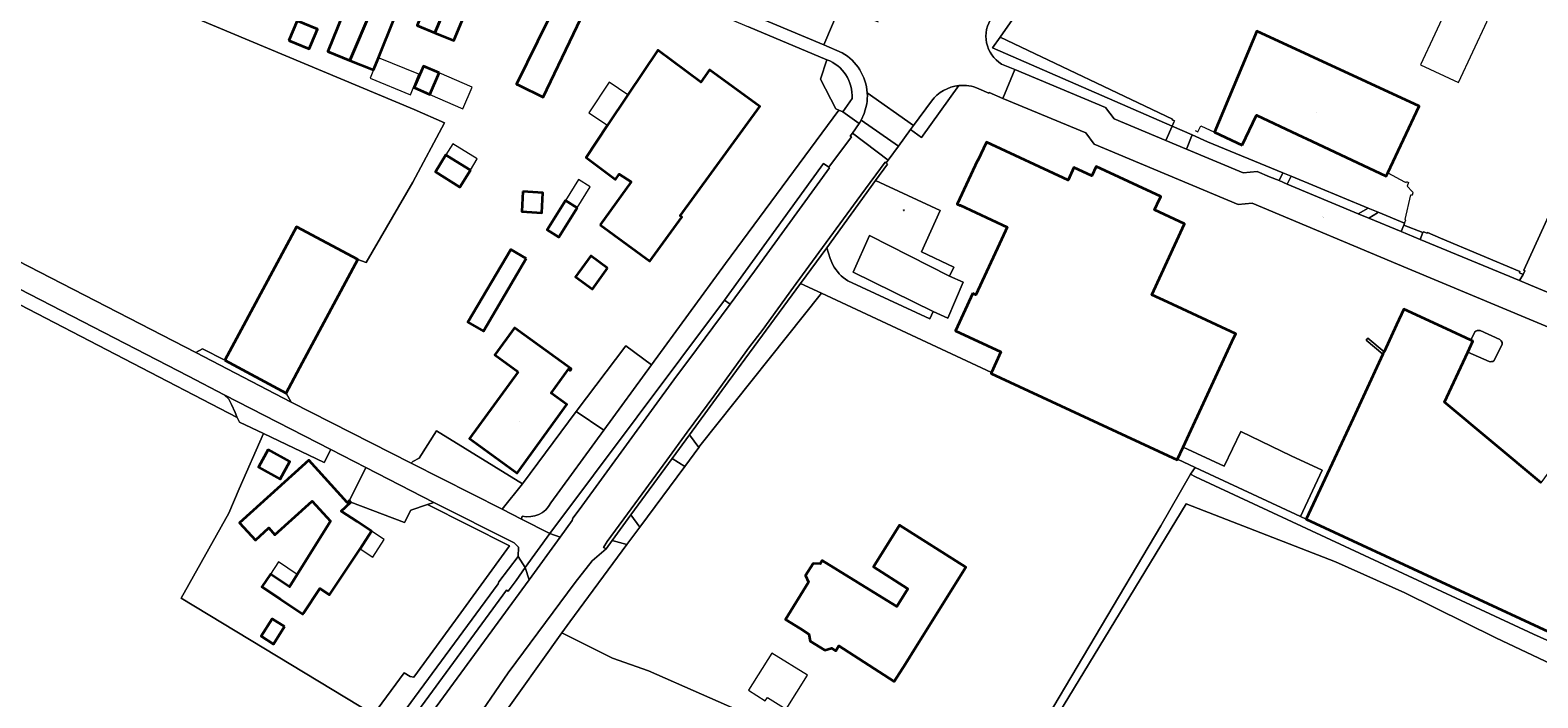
# Model space of a CAD drawing. Header units: metres. Extents: x 200176 to 205485, y 394066 to 399855.
# Tile 112 of 230: x 203769 to 203987, y 396414 to 396511. Entities that reach past the tile are written whole.
import ezdxf
from ezdxf.enums import TextEntityAlignment as Align

# ---------------------------------------------------------------- set-up
doc = ezdxf.new("R2010")
doc.units = ezdxf.units.M
doc.layers.get('0').update_dxf_attribs({"lineweight": 25})
for name, color, linetype, lineweight in [('B-WE-GR-BEPLANTING_CULTUUR_BOSPLANTSOEN-GV', 90, 'Continuous', 18), ('B-WE-GR-BEPLANTING_CULTUUR_HEESTERS-GV', 90, 'Continuous', 18), ('B-WE-GR-BOUWLAND-GV', 80, 'Continuous', 13), ('B-WE-GR-FRUITTEELT-GV', 40, 'Continuous', 13), ('B-WE-GR-GRAS-GV', 60, 'Continuous', 13), ('B-WE-GR-HAAG-GV', 90, 'Continuous', 13), ('B-WE-GW-TALUD_KRUIN-G', 90, 'Continuous', 18), ('B-WE-IE-KUNSTOBJECT-S', 7, 'Continuous', 25), ('B-WE-IE-TERREINAFSCHEIDING_KUNSTMATIG_HEKWERK-G', 20, 'IE-TERREINAFSCHEIDING-KUNSTMATIG', 18), ('B-WE-IE-TERREINAFSCHEIDING_KUNSTMATIG_MUUR-GV', 90, 'Continuous', 18), ('B-WE-OG-BEBOUWING-GV', 7, 'Continuous', 35), ('B-WE-OG-BEBOUWING-T18', 10, 'Continuous', 18), ('B-WE-OG-BEBOUWING_LUIFEL-GV', 7, 'Continuous', 18), ('B-WE-OG-BEBOUWING_SCHUUR-GV', 7, 'Continuous', 35), ('B-WE-OG-TERREIN_ERF-GV', 7, 'Continuous', 18), ('B-WE-OG-TERREIN_ONBEGROEID-GV', 7, 'Continuous', 18), ('B-WE-OG-TOPOGRAFIE-T18', 10, 'Continuous', 18), ('B-WE-OG-WEG-GV', 7, 'Continuous', 18), ('B-WE-VH-GOOT-G', 170, 'Continuous', 18), ('B-WE-VH-VERHARDING_ASFALT-GV', 252, 'Continuous', 18), ('B-WE-VH-VERHARDING_BETONSTRAATSTEEN-GV', 252, 'Continuous', 18), ('B-WE-VH-VERHARDING_FUNDERING_ZAND-GV', 7, 'Continuous', 18), ('B-WE-VH-VERHARDING_HALFVERHARDING_GRIND-GV', 252, 'Continuous', 18), ('B-WE-VH-VERHARDING_STRAATBAKSTEEN-GV', 252, 'Continuous', 18), ('B-WE-VH-VERHARDING_TEGEL-GV', 252, 'Continuous', 18)]:
    doc.layers.add(name, color=color, linetype=linetype, lineweight=lineweight)
doc.styles.add('NLCS-ISO-M20-T18', font='NLCS-ISO.ttf', dxfattribs={"height": 0.036})
doc.linetypes.add('IE-TERREINAFSCHEIDING-KUNSTMATIG', pattern='A,4,[82,NLCS.shx,S=0.75,R=90,X=0,Y=0],4,-2', length=10)

# ---------------------------------------------------------------- blocks, each defined once
blk = doc.blocks.new('SIE-KUNSTOBJECT-SO')
at = {"color": 0, "linetype": 'ByBlock', "lineweight": 18, "flags": 128}
blk.add_lwpolyline([(0, -1, 0.700208), (0, -1), (-1, -2, -1), (-1, -1), (0, -1, 0.700208), (-1, 0), (-2, 0, -1), (-2, 0), (-1, 0, 0.700208), (0, 1), (-1, 1, -1), (-1, 2), (0, 1, 0.700208), (0, 1), (1, 2, -1), (1, 1), (0, 1, 0.700208), (1, 0), (2, 0, -1), (2, 0), (1, 0, 0.700208), (0, -1), (1, -1, -1), (1, -2)], format="xyb", close=True, dxfattribs=at)

msp = doc.modelspace()

# ---------------------------------------------------------------- linework, layer by layer
at = {"layer": 'B-WE-GR-BEPLANTING_CULTUUR_BOSPLANTSOEN-GV', "flags": 128}
msp.add_lwpolyline([(204007.615, 396492.878), (204004.2, 396503.3), (203998.407, 396503.998), (203997.717, 396504.081), (203984.862, 396475.988), (203985.014, 396475.912), (203984.783, 396475.368), (203984.262, 396474.482), (203985.84, 396473.831), (203990.106, 396472.045), (203990.343, 396472.587), (203991.233, 396472.224)], dxfattribs=at)
at = {"layer": 'B-WE-GR-BEPLANTING_CULTUUR_HEESTERS-GV', "flags": 128}
msp.add_lwpolyline([(203887.333, 396474.457), (203899.166, 396468.969), (203899.644, 396470), (203888.113, 396475.702), (203890.475, 396480.978), (203902.022, 396475.128), (203902.616, 396476.409), (203897.944, 396478.641), (203900.659, 396484.615), (203891.34, 396488.939), (203884.309, 396479.226), (203884.809, 396477.684), (203885.153, 396476.76)], dxfattribs=at)
at = {"layer": 'B-WE-GR-BEPLANTING_CULTUUR_HEESTERS-GV'}
msp.add_lwpolyline([(203885.153, 396476.76, 0.1233538), (203887.333, 396474.457)], format="xyb", dxfattribs=at)
at = {"layer": 'B-WE-GR-BOUWLAND-GV', "flags": 128}
for points in [[(203997.606, 396414.982), (203980.82, 396422.928), (203967.702, 396429.425), (203957.722, 396433.919), (203936.149, 396442.292), (203912.582, 396403.499)], [(203881.494, 396408.071), (203858.574, 396418.188), (203853.376, 396419.976), (203846.058, 396423.645), (203836.871, 396410.77)]]:
    msp.add_lwpolyline(points, dxfattribs=at)
at = {"layer": 'B-WE-GR-FRUITTEELT-GV', "flags": 128}
msp.add_lwpolyline([(203799.811, 396467.384), (203807.784, 396482.253), (203816.615, 396477.545), (203817.842, 396477.105), (203824.554, 396488.697), (203829.146, 396497.252), (203824.742, 396499.17), (203772.425, 396521.097), (203758.028, 396527.668), (203742.301, 396535.459), (203714.552, 396549.263), (203717.486, 396502.988), (203749.762, 396486.471), (203793.243, 396464.109), (203794.226, 396464.646), (203797.448, 396462.977)], close=True, dxfattribs=at)
msp.add_lwpolyline([(203818.873, 396411.847), (203791.127, 396428.646), (203798.003, 396440.93), (203799.484, 396444.456), (203803.032, 396452.396), (203799.544, 396454.052), (203799.236, 396454.745), (203766.611, 396471.639), (203745.71, 396482.635), (203745.238, 396482.315), (203745.083, 396482.395), (203736.677, 396466.568), (203727.815, 396450.227), (203725.331, 396451.49), (203721.698, 396444.345), (203710.783, 396450.029), (203696.014, 396458.301), (203671.789, 396468.864), (203670.912, 396467.168), (203663.318, 396471.095), (203657.43, 396466.014), (203651.282, 396457.722), (203636.001, 396464.966)], dxfattribs=at)
at = {"layer": 'B-WE-GR-GRAS-GV', "flags": 128}
msp.add_lwpolyline([(203967.702, 396429.425), (203980.82, 396422.928), (203997.606, 396414.982), (204008.491, 396410.41), (203999.007, 396381.357), (203999.767, 396379.886), (204000.712, 396379.59), (204010.626, 396411.27), (204002.631, 396416.115), (203986.272, 396423.47), (203937.511, 396446.186), (203936.791, 396446.544), (203932.513, 396439.09), (203913.547, 396407.149), (203912.894, 396406.086), (203912.755, 396404.937), (203912.582, 396403.499), (203936.149, 396442.292), (203957.722, 396433.919)], close=True, dxfattribs=at)
at = {"layer": 'B-WE-GR-HAAG-GV', "flags": 128}
for points in [[(203899.394, 396500.396), (203896.805, 396496.851), (203896.4, 396496.297), (203897.964, 396495.128), (203903.347, 396502.619)], [(203840.788, 396433.091), (203839.463, 396431.188), (203838.328, 396429.666), (203838.097, 396429.828), (203797.743, 396374.721), (203794.827, 396370.682), (203791.997, 396366.579), (203792.319, 396366.325), (203789.339, 396362.34), (203789.194, 396362.403), (203788.441, 396361.005), (203787.736, 396359.268), (203787.155, 396357.486), (203786.705, 396355.683), (203786.414, 396354.072), (203785.973, 396350.386), (203788.474, 396350.98), (203789.904, 396356.512)], [(203793.765, 396365.366), (203795.973, 396369.08), (203799.076, 396373.67), (203812.166, 396391.426), (203841.357, 396431.316), (203840.788, 396433.091)]]:
    msp.add_lwpolyline(points, dxfattribs=at)
at = {"layer": 'B-WE-GR-HAAG-GV'}
msp.add_lwpolyline([(203903.347, 396502.619, 0.2078313), (203899.394, 396500.396)], format="xyb", dxfattribs=at)
at = {"layer": 'B-WE-GR-HAAG-GV', "flags": 128}
for points in [[(203882.903, 396488.311), (203884.68, 396490.755), (203884.589, 396490.841), (203883.821, 396491.395), (203882.039, 396488.935), (203869.535, 396471.672), (203870.335, 396471.08), (203873.857, 396475.866)], [(203970.958, 396481.416), (203970.917, 396481.323), (203970.419, 396481.539), (203970.326, 396481.437), (203969.914, 396480.404), (203984.262, 396474.482), (203984.783, 396475.368), (203984.24, 396475.599), (203984.314, 396475.774), (203972.875, 396480.623), (203970.965, 396481.433)]]:
    msp.add_lwpolyline(points, close=True, dxfattribs=at)
at = {"layer": 'B-WE-GW-TALUD_KRUIN-G', "flags": 128}
msp.add_lwpolyline([(204010.626, 396411.27), (204002.631, 396416.115), (203986.272, 396423.47), (203937.511, 396446.186), (203936.791, 396446.544)], dxfattribs=at)
at = {"layer": 'B-WE-IE-TERREINAFSCHEIDING_KUNSTMATIG_HEKWERK-G', "flags": 128}
for points in [[(203984.783, 396475.368), (203985.014, 396475.912), (203984.862, 396475.988), (203997.717, 396504.081)], [(203937.436, 396496.159), (203937.843, 396495.957), (203938.267, 396496.816), (203940.262, 396495.904)], [(203965.256, 396490.026), (203967.652, 396488.747)], [(203967.652, 396488.747), (203967.879, 396488.626), (203967.939, 396488.781), (203968.256, 396488.618), (203968.037, 396488.123)], [(203967.676, 396482.774), (203967.835, 396483.236), (203967.769, 396483.32), (203968.592, 396486.882), (203968.827, 396486.846), (203968.905, 396487.198)], [(203968.785, 396487.326), (203968.037, 396488.123)], [(203968.905, 396487.198), (203968.785, 396487.326)], [(203967.579, 396482.493), (203967.676, 396482.774)], [(203970.326, 396481.437), (203970.419, 396481.539), (203970.917, 396481.323), (203970.958, 396481.416)], [(203970.958, 396481.416), (203970.965, 396481.433), (203972.875, 396480.623)], [(203972.875, 396480.623), (203984.314, 396475.774)], [(203984.314, 396475.774), (203984.24, 396475.599), (203984.783, 396475.368)], [(203865.985, 396450.623), (203883.52, 396472.671)], [(203865.814, 396450.392), (203863.806, 396447.679)], [(203865.985, 396450.623), (203865.814, 396450.392)], [(203863.806, 396447.679), (203857.309, 396438.903)], [(203826.692, 396442.155), (203838.494, 396436.184), (203830.729, 396425.468), (203824.729, 396417.262), (203824.184, 396417.352)], [(203857.309, 396438.903), (203855.445, 396436.385)], [(203855.445, 396436.385), (203847.204, 396425.251)]]:
    msp.add_lwpolyline(points, dxfattribs=at)
at = {"layer": 'B-WE-IE-TERREINAFSCHEIDING_KUNSTMATIG_MUUR-GV', "flags": 128}
msp.add_lwpolyline([(203964.526, 396463.89), (203964.728, 396464.191), (203962.382, 396466.156), (203962.138, 396465.881)], close=True, dxfattribs=at)
at = {"layer": 'B-WE-OG-BEBOUWING-GV', "flags": 128}
for points in [[(203825.845, 396522.805), (203824.06, 396518.532), (203822.31, 396514.488), (203825.927, 396513.094), (203825.186, 396511.301), (203827.748, 396510.241), (203831.985, 396520.231), (203832.961, 396522.533), (203826.808, 396525.111)], [(203831.985, 396520.231), (203827.748, 396510.241), (203830.479, 396509.11), (203832.647, 396514.322), (203836.055, 396512.911), (203838.01, 396517.587), (203839.017, 396519.996), (203832.961, 396522.533)], [(203846.62, 396522.177), (203845.812, 396520.435), (203843.77, 396516.037), (203845.597, 396515.176), (203839.53, 396502.821), (203839.844, 396502.667), (203843.379, 396500.931), (203847.765, 396510.088), (203849.353, 396513.403), (203851.443, 396512.415), (203854.476, 396518.95), (203854.56, 396519.131), (203846.864, 396522.703)], [(203818.603, 396513.565), (203815.303, 396514.906), (203812.312, 396507.548), (203815.497, 396506.253)], [(203818.603, 396513.565), (203815.497, 396506.253), (203818.88, 396504.878), (203819.596, 396506.64), (203821.871, 396512.236)], [(203806.672, 396509.154), (203809.619, 396507.923), (203809.895, 396508.583), (203810.806, 396510.764), (203807.858, 396511.994)], [(203944.247, 396494.018), (203946.305, 396498.365), (203952.215, 396495.587), (203954.29, 396494.611), (203965.037, 396489.559), (203965.167, 396489.836), (203965.256, 396490.026), (203969.785, 396499.661), (203946.375, 396510.487), (203940.262, 396495.904)], [(203851.594, 396482.518), (203858.764, 396477.287), (203863.401, 396483.659), (203863.142, 396483.847), (203874.627, 396499.586), (203867.377, 396504.876), (203866.104, 396503.131), (203859.919, 396507.759), (203855.614, 396501.302), (203852.678, 396496.899), (203849.561, 396492.224), (203853.787, 396489.066), (203854.323, 396489.85), (203856.061, 396488.719)], [(203828.385, 396504.446), (203826.091, 396505.44), (203824.744, 396502.327), (203827.037, 396501.334)], [(203905.374, 396472.663), (203902.865, 396467.244), (203909.429, 396464.205), (203908.07, 396461.223), (203908.001, 396461.072), (203934.858, 396448.623), (203934.899, 396448.711), (203935.703, 396450.443), (203943.049, 396466.262), (203943.302, 396466.806), (203933.5, 396471.366), (203931.18, 396472.445), (203935.911, 396482.657), (203931.573, 396484.674), (203932.291, 396486.219), (203932.331, 396486.2), (203932.52, 396486.603), (203923.157, 396490.947), (203922.526, 396489.588), (203919.957, 396490.783), (203919.114, 396488.969), (203907.335, 396494.447), (203906.101, 396491.793), (203906.037, 396491.822), (203903.125, 396485.524), (203903.539, 396485.331), (203903.564, 396485.384), (203910.346, 396482.212), (203910.089, 396481.657), (203909.234, 396479.81), (203905.828, 396472.453)], [(203832.871, 396490.424), (203829.531, 396492.493), (203829.334, 396492.615), (203827.817, 396490.168), (203831.354, 396487.976)], [(203840.444, 396487.325), (203840.29, 396484.44), (203843.183, 396484.285), (203843.337, 396487.17)], [(203848.293, 396484.994), (203846.613, 396486.038), (203843.974, 396481.792), (203845.654, 396480.747)], [(203797.448, 396462.977), (203806.268, 396458.248), (203808.631, 396462.655), (203816.615, 396477.545), (203807.784, 396482.253), (203799.811, 396467.384)], [(203852.675, 396476.264), (203850.238, 396478.042), (203848.052, 396475.045), (203850.489, 396473.267)], [(203839.776, 396461.335), (203832.74, 396451.692), (203839.614, 396446.677), (203846.796, 396456.616), (203844.535, 396458.25), (203847.025, 396461.695), (203847.268, 396461.519), (203847.426, 396461.738), (203839.24, 396467.652), (203836.414, 396463.793)], [(203803.698, 396450.113), (203802.281, 396447.579), (203805.404, 396445.833), (203806.821, 396448.366)], [(203815.632, 396442.513), (203815.415, 396442.748), (203815.106, 396442.464), (203809.577, 396448.591), (203801.507, 396441.308), (203799.559, 396439.55), (203801.844, 396437.019), (203803.792, 396438.784), (203804.673, 396437.811), (203810.023, 396442.671), (203812.67, 396439.79), (203807.884, 396432.091), (203806.747, 396430.312), (203804.021, 396432.142), (203802.779, 396430.292), (203805.455, 396428.496), (203808.674, 396426.334), (203808.792, 396426.51), (203811.169, 396430.049), (203812.546, 396429.139), (203816.947, 396435.795), (203818.62, 396438.325), (203816.529, 396439.695), (203814.217, 396441.211)], [(203891.051, 396429.511), (203883.637, 396434.109), (203883.341, 396433.633), (203882.315, 396433.665), (203881.217, 396431.934), (203881.683, 396430.973), (203878.336, 396425.576), (203880.461, 396424.258), (203881.724, 396423.474), (203881.902, 396422.427), (203883.997, 396421.128), (203884.986, 396421.452), (203885.592, 396421.076), (203886.033, 396421.777), (203894.014, 396416.637), (203895.644, 396419.168), (203897.151, 396421.573), (203904.383, 396433.117), (203894.77, 396439.213), (203891.031, 396433.18), (203896.006, 396430.001), (203894.398, 396427.429)], [(203806.053, 396424.561), (203804.268, 396425.681), (203802.683, 396423.155), (203804.468, 396422.036)]]:
    msp.add_lwpolyline(points, close=True, dxfattribs=at)
msp.add_lwpolyline([(203987.372, 396445.297), (203973.414, 396456.93), (203976.79, 396464.17), (203977.524, 396465.743), (203977.23, 396465.88), (203973.699, 396467.521), (203967.567, 396470.371), (203966.523, 396468.099), (203964.728, 396464.191), (203964.526, 396463.89), (203961.679, 396457.715), (203960.244, 396454.602), (203953.487, 396440.07), (203953.469, 396440.032), (203992.425, 396421.969)], dxfattribs=at)
at = {"layer": 'B-WE-OG-BEBOUWING_LUIFEL-GV', "flags": 128}
for points in [[(203974.632, 396514.256), (203974.124, 396514.493), (203969.987, 396505.614), (203975.474, 396503.057), (203979.612, 396511.936), (203979.211, 396512.123)], [(203818.88, 396504.878), (203818.398, 396503.692), (203824.23, 396501.291), (203825.442, 396504.263), (203819.596, 396506.64)], [(203827.037, 396501.334), (203831.802, 396499.27), (203833.149, 396502.383), (203828.385, 396504.446)], [(203855.614, 396501.302), (203852.891, 396503.117), (203849.955, 396498.715), (203852.678, 396496.899)], [(203833.872, 396492.04), (203830.336, 396494.232), (203829.334, 396492.615), (203829.531, 396492.493), (203832.871, 396490.424)], [(203848.293, 396484.994), (203850.164, 396488.006), (203848.485, 396489.05), (203846.613, 396486.038)], [(203818.62, 396438.325), (203816.947, 396435.795), (203818.787, 396434.579), (203820.454, 396437.123)], [(203804.021, 396432.142), (203806.747, 396430.312), (203807.884, 396432.091), (203805.197, 396433.894)], [(203878.422, 396412.639), (203881.492, 396417.551), (203876.385, 396420.741), (203873.02, 396415.356), (203875.428, 396413.851), (203875.723, 396414.325)]]:
    msp.add_lwpolyline(points, close=True, dxfattribs=at)
at = {"layer": 'B-WE-OG-BEBOUWING_SCHUUR-GV', "flags": 128}
msp.add_lwpolyline([(203840.911, 396477.685), (203838.686, 396478.991), (203832.524, 396468.495), (203834.748, 396467.189)], close=True, dxfattribs=at)
at = {"layer": 'B-WE-OG-TERREIN_ERF-GV', "flags": 128}
for points in [[(203824.06, 396518.532), (203825.845, 396522.805), (203826.808, 396525.111), (203832.961, 396522.533), (203839.017, 396519.996), (203838.01, 396517.587), (203836.055, 396512.911), (203832.647, 396514.322), (203830.479, 396509.11), (203827.748, 396510.241), (203825.186, 396511.301), (203825.927, 396513.094), (203822.31, 396514.488)], [(203812.312, 396507.548), (203815.303, 396514.906), (203818.603, 396513.565), (203821.871, 396512.236), (203819.596, 396506.64), (203818.88, 396504.878), (203815.497, 396506.253)], [(203809.895, 396508.583), (203809.619, 396507.923), (203806.672, 396509.154), (203807.858, 396511.994), (203810.806, 396510.764)], [(203934.37, 396497.335), (203934.465, 396497.555), (203934.141, 396497.706), (203934.183, 396497.797), (203909.297, 396509.593), (203908.222, 396508.061), (203934.123, 396496.766)], [(203952.215, 396495.587), (203946.305, 396498.365), (203944.247, 396494.018), (203940.262, 396495.904), (203946.375, 396510.487), (203969.785, 396499.661), (203965.256, 396490.026), (203965.167, 396489.836), (203965.037, 396489.559), (203954.29, 396494.611)], [(203859.919, 396507.759), (203866.104, 396503.131), (203867.377, 396504.876), (203874.627, 396499.586), (203863.142, 396483.847), (203863.401, 396483.659), (203858.764, 396477.287), (203851.594, 396482.518), (203856.061, 396488.719), (203854.323, 396489.85), (203853.787, 396489.066), (203849.561, 396492.224), (203852.678, 396496.899), (203855.614, 396501.302)], [(203827.037, 396501.334), (203824.744, 396502.327), (203826.091, 396505.44), (203828.385, 396504.446)], [(203829.334, 396492.615), (203829.531, 396492.493), (203832.871, 396490.424), (203831.354, 396487.976), (203827.817, 396490.168)], [(203840.444, 396487.325), (203843.337, 396487.17), (203843.183, 396484.285), (203840.29, 396484.44)], [(203846.613, 396486.038), (203848.293, 396484.994), (203845.654, 396480.747), (203843.974, 396481.792)], [(203899.644, 396470), (203901.758, 396469.055), (203903.978, 396474.24), (203902.022, 396475.128), (203890.475, 396480.978), (203888.113, 396475.702)], [(203852.675, 396476.264), (203850.489, 396473.267), (203848.052, 396475.045), (203850.238, 396478.042)], [(203934.899, 396448.711), (203934.858, 396448.623), (203908.001, 396461.072), (203908.07, 396461.223), (203883.52, 396472.671), (203865.985, 396450.623), (203865.814, 396450.392), (203863.806, 396447.679), (203857.309, 396438.903), (203855.445, 396436.385), (203847.204, 396425.251), (203846.058, 396423.645), (203853.376, 396419.976), (203858.574, 396418.188), (203881.494, 396408.071), (203906.325, 396396.958), (203908.355, 396396.071), (203912.582, 396403.499), (203912.755, 396404.937), (203912.894, 396406.086), (203913.547, 396407.149), (203932.513, 396439.09), (203936.791, 396446.544), (203937.446, 396447.527)], [(203839.24, 396467.652), (203847.426, 396461.738), (203847.268, 396461.519), (203847.025, 396461.695), (203844.535, 396458.25), (203846.796, 396456.616), (203839.614, 396446.677), (203832.74, 396451.692), (203839.776, 396461.335), (203836.414, 396463.793)], [(203812.716, 396450.094), (203811.777, 396448.243), (203803.032, 396452.396), (203799.484, 396444.456), (203798.003, 396440.93), (203791.127, 396428.646), (203818.873, 396411.847), (203823.317, 396417.868), (203824.184, 396417.352), (203824.729, 396417.262), (203830.729, 396425.468), (203838.494, 396436.184), (203826.692, 396442.155), (203824.301, 396441.373), (203823.358, 396439.576), (203815.632, 396442.513), (203814.217, 396441.211), (203816.529, 396439.695), (203818.62, 396438.325), (203816.947, 396435.795), (203812.546, 396429.139), (203811.169, 396430.049), (203808.792, 396426.51), (203808.674, 396426.334), (203805.455, 396428.496), (203802.779, 396430.292), (203804.021, 396432.142), (203806.747, 396430.312), (203807.884, 396432.091), (203812.67, 396439.79), (203810.023, 396442.671), (203804.673, 396437.811), (203803.792, 396438.784), (203801.844, 396437.019), (203799.559, 396439.55), (203801.507, 396441.308), (203809.577, 396448.591), (203815.106, 396442.464), (203815.415, 396442.748), (203817.77, 396447.501)], [(203937.446, 396447.527), (203952.645, 396440.461), (203955.766, 396447.11), (203951.287, 396449.21), (203944.028, 396452.683), (203941.65, 396447.697), (203935.703, 396450.443), (203934.899, 396448.711)], [(203803.698, 396450.113), (203806.821, 396448.366), (203805.404, 396445.833), (203802.281, 396447.579)], [(203880.461, 396424.258), (203878.336, 396425.576), (203881.683, 396430.973), (203881.217, 396431.934), (203882.315, 396433.665), (203883.341, 396433.633), (203883.637, 396434.109), (203891.051, 396429.511), (203894.398, 396427.429), (203896.006, 396430.001), (203891.031, 396433.18), (203894.77, 396439.213), (203904.383, 396433.117), (203897.151, 396421.573), (203895.644, 396419.168), (203894.014, 396416.637), (203886.033, 396421.777), (203885.592, 396421.076), (203884.986, 396421.452), (203883.997, 396421.128), (203881.902, 396422.427), (203881.724, 396423.474)], [(203806.053, 396424.561), (203804.468, 396422.036), (203802.683, 396423.155), (203804.268, 396425.681)]]:
    msp.add_lwpolyline(points, close=True, dxfattribs=at)
for points in [[(203772.425, 396521.097), (203824.742, 396499.17), (203829.146, 396497.252), (203824.554, 396488.697), (203817.842, 396477.105), (203816.615, 396477.545), (203808.631, 396462.655), (203806.268, 396458.248), (203806.997, 396456.931), (203824.333, 396448.127), (203824.547, 396448.374), (203825.497, 396448.843), (203827.982, 396452.798), (203840.385, 396445.164), (203848.127, 396455.575), (203855.304, 396465.086), (203859.013, 396462.349), (203869.673, 396476.973), (203886.048, 396499.088), (203885.595, 396499.281), (203883.369, 396503.549), (203884.316, 396506.359), (203873.008, 396511.12)], [(203849.353, 396513.403), (203847.765, 396510.088), (203843.379, 396500.931), (203839.844, 396502.667), (203839.53, 396502.821), (203845.597, 396515.176)], [(203911.433, 396512.635), (203909.297, 396509.593), (203934.183, 396497.797), (203934.141, 396497.706), (203934.465, 396497.555), (203934.37, 396497.335), (203934.123, 396496.766), (203937.035, 396495.496), (203939.256, 396494.527), (203950.127, 396490.031), (203951.296, 396489.548), (203962.409, 396484.952), (203963.841, 396484.359), (203967.676, 396482.774), (203967.579, 396482.493), (203970.326, 396481.437), (203970.419, 396481.539), (203970.917, 396481.323), (203970.958, 396481.416), (203970.965, 396481.433), (203972.875, 396480.623), (203984.314, 396475.774), (203984.24, 396475.599), (203984.783, 396475.368), (203985.014, 396475.912), (203984.862, 396475.988), (203997.717, 396504.081)], [(203903.347, 396502.619), (203897.964, 396495.128), (203896.4, 396496.297), (203894.633, 396493.878), (203893.17, 396491.875), (203892.868, 396491.462), (203893.077, 396491.293), (203891.34, 396488.939), (203900.659, 396484.615), (203897.944, 396478.641), (203902.616, 396476.409), (203902.022, 396475.128), (203903.978, 396474.24), (203901.758, 396469.055), (203899.644, 396470), (203899.166, 396468.969), (203887.333, 396474.457)], [(203999.34, 396463.211), (203968.162, 396476.24), (203945.67, 396485.663), (203943.67, 396485.477), (203922.889, 396494.174), (203921.691, 396495.786), (203909.701, 396500.782), (203907.719, 396501.608), (203907.668, 396501.523), (203906.219, 396502.174)], [(203885.153, 396476.76), (203884.809, 396477.684), (203884.309, 396479.226), (203880.519, 396474.07), (203883.52, 396472.671), (203908.07, 396461.223), (203909.429, 396464.205), (203902.865, 396467.244), (203905.374, 396472.663), (203905.828, 396472.453), (203909.234, 396479.81), (203910.089, 396481.657), (203910.346, 396482.212), (203903.564, 396485.384), (203903.539, 396485.331), (203903.125, 396485.524), (203906.037, 396491.822), (203906.101, 396491.793), (203907.335, 396494.447), (203919.114, 396488.969), (203919.957, 396490.783), (203922.526, 396489.588), (203923.157, 396490.947), (203932.52, 396486.603), (203932.331, 396486.2), (203932.291, 396486.219), (203931.573, 396484.674), (203935.911, 396482.657), (203931.18, 396472.445), (203933.5, 396471.366), (203943.302, 396466.806), (203943.049, 396466.262), (203935.703, 396450.443), (203941.65, 396447.697), (203944.028, 396452.683), (203951.287, 396449.21), (203955.766, 396447.11), (203952.645, 396440.461), (203953.487, 396440.07), (203960.244, 396454.602), (203961.679, 396457.715), (203964.526, 396463.89), (203962.138, 396465.881), (203962.382, 396466.156), (203964.728, 396464.191), (203966.523, 396468.099), (203967.567, 396470.371), (203973.699, 396467.521), (203977.23, 396465.88), (203977.791, 396467.089)], [(203977.791, 396467.089), (203977.23, 396465.88), (203977.524, 396465.743), (203976.79, 396464.17), (203979.884, 396462.801)], [(203981.429, 396465.99), (203978.558, 396467.269)], [(203978.558, 396467.269), (203981.429, 396465.99)], [(203979.884, 396462.801), (203976.79, 396464.17), (203973.414, 396456.93), (203987.372, 396445.297), (203989.134, 396447.641), (204003.306, 396441.069), (204000.259, 396434.522), (204009.307, 396426.925), (204009.071, 396426.652), (204007.945, 396427.565), (204003.72, 396418.448), (203998.054, 396421.07), (203998.684, 396422.43), (203993.7, 396424.737), (203992.425, 396421.969)], [(203980.562, 396462.897), (203981.66, 396465.063)], [(203981.66, 396465.063), (203980.562, 396462.897)]]:
    msp.add_lwpolyline(points, dxfattribs=at)
at = {"layer": 'B-WE-OG-TERREIN_ERF-GV'}
for points in [[(203906.219, 396502.174, 0.1361113), (203903.347, 396502.619)], [(203887.333, 396474.457, -0.1233538), (203885.153, 396476.76)], [(203978.558, 396467.269, 0.2311282), (203977.791, 396467.089)], [(203977.791, 396467.089, -0.2311282), (203978.558, 396467.269)], [(203981.66, 396465.063, 0.3993468), (203981.429, 396465.99)], [(203981.429, 396465.99, -0.3993468), (203981.66, 396465.063)], [(203979.884, 396462.801, 0.1747191), (203980.562, 396462.897)], [(203980.562, 396462.897, -0.1747191), (203979.884, 396462.801)]]:
    msp.add_lwpolyline(points, format="xyb", dxfattribs=at)
at = {"layer": 'B-WE-OG-TERREIN_ONBEGROEID-GV', "flags": 128}
msp.add_lwpolyline([(204028.907, 396441.591), (204028.106, 396443.962), (204027.931, 396444.304), (204027.765, 396444.63), (204027.559, 396444.525), (204026.913, 396445.686), (204026.429, 396444.218), (204022.29, 396432.185), (204015.355, 396411.785), (204008.555, 396414.568), (203992.425, 396421.969), (203953.469, 396440.032), (203953.487, 396440.07), (203952.645, 396440.461), (203937.446, 396447.527), (203936.791, 396446.544), (203937.511, 396446.186), (203986.272, 396423.47), (204002.631, 396416.115), (204010.626, 396411.27)], dxfattribs=at)
at = {"layer": 'B-WE-OG-WEG-GV', "flags": 128}
for points in [[(203909.512, 396505.733), (203911.439, 396504.928), (203924.511, 396499.468), (203925.748, 396497.842), (203933.231, 396494.713), (203934.123, 396496.766), (203908.222, 396508.061), (203909.297, 396509.593), (203911.433, 396512.635), (203916.825, 396519.861), (203919.331, 396523.65), (203934.875, 396544.957), (203933.285, 396546.103), (203917.484, 396524.552), (203914.327, 396520.26), (203912.383, 396517.595), (203910.571, 396514.941), (203909.377, 396513.29), (203908.972, 396513.584), (203908.143, 396512.493)], [(203823.628, 396412.661), (203836.871, 396430.727), (203836.954, 396431.01), (203839.785, 396434.656), (203839.836, 396436.012), (203839.166, 396436.63), (203827.608, 396442.454), (203826.692, 396442.155), (203838.494, 396436.184), (203830.729, 396425.468), (203824.729, 396417.262), (203824.184, 396417.352), (203823.317, 396417.868), (203818.873, 396411.847)], [(203836.871, 396410.77), (203846.058, 396423.645), (203847.204, 396425.251), (203855.445, 396436.385), (203853.353, 396436.976), (203852.474, 396435.77), (203850.434, 396434.063), (203847.997, 396430.919), (203838.325, 396417.864), (203832.782, 396409.808)]]:
    msp.add_lwpolyline(points, dxfattribs=at)
at = {"layer": 'B-WE-OG-WEG-GV'}
msp.add_lwpolyline([(203908.143, 396512.493, 0.4383121), (203909.512, 396505.733)], format="xyb", dxfattribs=at)
at = {"layer": 'B-WE-OG-WEG-GV', "flags": 128}
for points in [[(203948.201, 396489.475), (203949.566, 396488.905), (203950.127, 396490.031), (203939.256, 396494.527), (203937.035, 396495.496), (203936.199, 396493.472), (203944.381, 396490.051), (203946.407, 396490.224)], [(203950.747, 396488.411), (203960.985, 396484.134), (203962.409, 396484.952), (203951.296, 396489.548)], [(203864.48, 396452.243), (203865.814, 396450.392), (203865.985, 396450.623), (203883.52, 396472.671), (203880.519, 396474.07), (203870.045, 396459.878)], [(203856.037, 396440.659), (203857.309, 396438.903), (203863.806, 396447.679), (203861.982, 396448.815)]]:
    msp.add_lwpolyline(points, close=True, dxfattribs=at)
at = {"layer": 'B-WE-VH-GOOT-G', "flags": 128}
msp.add_lwpolyline([(203999.34, 396463.211), (203968.162, 396476.24), (203945.67, 396485.663), (203943.67, 396485.477), (203922.889, 396494.174), (203921.691, 396495.786), (203909.701, 396500.782)], dxfattribs=at)
at = {"layer": 'B-WE-VH-VERHARDING_ASFALT-GV', "flags": 128}
for points in [[(203686.663, 396599.831), (203684.245, 396594.354), (203717.652, 396579.631), (203720.432, 396578.402), (203770.286, 396556.38), (203776.757, 396553.568), (203794.32, 396546.052), (203873.88, 396512.715), (203883.859, 396508.506), (203886.232, 396514.029), (203876.727, 396517.986), (203846.988, 396530.496), (203810.053, 396545.962), (203786.288, 396556.001), (203780.163, 396558.641), (203764.018, 396565.721), (203725.786, 396582.602)], [(203806.268, 396458.248), (203797.448, 396462.977), (203794.226, 396464.646), (203793.243, 396464.109), (203806.997, 396456.931)], [(203798.928, 396455.438), (203799.191, 396454.847), (203799.236, 396454.745), (203799.544, 396454.052), (203803.032, 396452.396), (203811.777, 396448.243), (203812.716, 396450.094), (203797.345, 396457.98), (203798.011, 396457.383), (203798.418, 396456.586)]]:
    msp.add_lwpolyline(points, close=True, dxfattribs=at)
for points in [[(203749.423, 396482.706), (203792.207, 396460.688), (203797.345, 396457.98), (203812.716, 396450.094), (203817.77, 396447.501), (203827.608, 396442.454), (203839.166, 396436.63), (203839.836, 396436.012), (203839.785, 396434.656), (203840.788, 396433.091), (203844.341, 396437.99), (203840.238, 396440.069), (203837.433, 396441.49), (203824.333, 396448.127), (203806.997, 396456.931), (203793.243, 396464.109), (203749.762, 396486.471), (203717.486, 396502.988), (203710.47, 396506.579)], [(203832.782, 396409.808), (203838.325, 396417.864), (203847.997, 396430.919), (203850.434, 396434.063), (203852.474, 396435.77), (203852.101, 396435.98), (203852.631, 396436.829), (203855.528, 396440.802), (203861.207, 396448.57), (203864.162, 396452.613), (203867.993, 396457.813), (203873.169, 396464.942), (203874.953, 396467.271), (203879.473, 396473.547), (203881.696, 396476.589), (203889.235, 396486.834), (203892.727, 396491.576), (203892.868, 396491.462), (203893.17, 396491.875), (203887.987, 396495.765), (203887.689, 396495.343), (203887.873, 396495.207), (203884.589, 396490.841)], [(203884.589, 396490.841), (203884.68, 396490.755), (203882.903, 396488.311), (203873.857, 396475.866), (203870.335, 396471.08), (203864.251, 396462.856), (203862.623, 396460.699), (203848.556, 396441.409), (203847.657, 396440.176), (203847.567, 396439.849), (203845.827, 396437.459), (203841.357, 396431.316), (203812.166, 396391.426), (203799.076, 396373.67), (203795.973, 396369.08), (203793.765, 396365.366)]]:
    msp.add_lwpolyline(points, dxfattribs=at)
at = {"layer": 'B-WE-VH-VERHARDING_BETONSTRAATSTEEN-GV', "flags": 128}
for points in [[(203891.746, 396511.755), (203886.232, 396514.029), (203883.859, 396508.506), (203886.518, 396507.351)], [(203906.219, 396502.174), (203907.668, 396501.523), (203907.719, 396501.608), (203909.701, 396500.782), (203911.439, 396504.928)], [(203911.439, 396504.928), (203909.512, 396505.733)], [(203949.566, 396488.905), (203948.201, 396489.475), (203946.407, 396490.224), (203944.381, 396490.051), (203936.199, 396493.472), (203933.231, 396494.713), (203925.748, 396497.842), (203924.511, 396499.468), (203911.439, 396504.928), (203909.701, 396500.782), (203921.691, 396495.786), (203922.889, 396494.174), (203943.67, 396485.477), (203945.67, 396485.663), (203968.162, 396476.24), (203999.34, 396463.211), (204000.611, 396465.926), (204005.217, 396476.049), (204000.867, 396477.729), (204000.225, 396477.985), (203998.228, 396473.845)], [(203890.067, 396500), (203889.709, 396498.608), (203889.245, 396497.652), (203894.633, 396493.878)], [(203894.633, 396493.878), (203896.4, 396496.297), (203896.805, 396496.851), (203890.135, 396501.561)], [(203890.135, 396501.561), (203896.805, 396496.851), (203899.394, 396500.396)], [(203991.233, 396472.224), (203990.343, 396472.587), (203990.106, 396472.045), (203985.84, 396473.831), (203984.262, 396474.482), (203969.914, 396480.404), (203967.175, 396481.548), (203962.534, 396483.487), (203960.985, 396484.134), (203950.747, 396488.411), (203949.566, 396488.905)], [(203852.12, 396452.896), (203848.127, 396455.575), (203840.385, 396445.164), (203837.433, 396441.49), (203840.238, 396440.069), (203840.354, 396440.504)], [(203844.473, 396442.409), (203852.12, 396452.896)]]:
    msp.add_lwpolyline(points, dxfattribs=at)
at = {"layer": 'B-WE-VH-VERHARDING_BETONSTRAATSTEEN-GV'}
for points in [[(203909.512, 396505.733, -0.4383121), (203908.143, 396512.493)], [(203886.518, 396507.351, -0.2516885), (203890.135, 396501.561)], [(203899.394, 396500.396, -0.2078313), (203903.347, 396502.619)], [(203903.347, 396502.619, -0.1361113), (203906.219, 396502.174)], [(203890.135, 396501.561, -0.053961), (203890.067, 396500)], [(203840.354, 396440.504, 0.3479232), (203844.473, 396442.409)]]:
    msp.add_lwpolyline(points, format="xyb", dxfattribs=at)
at = {"layer": 'B-WE-VH-VERHARDING_BETONSTRAATSTEEN-GV', "flags": 128}
for points in [[(203893.17, 396491.875), (203894.633, 396493.878), (203889.245, 396497.652), (203889.081, 396497.315), (203888.979, 396497.171), (203887.987, 396495.765)], [(203933.231, 396494.713), (203936.199, 396493.472), (203937.035, 396495.496), (203934.123, 396496.766)], [(203848.556, 396441.409), (203862.623, 396460.699), (203864.251, 396462.856), (203870.335, 396471.08), (203869.535, 396471.672), (203844.341, 396437.99), (203845.827, 396437.459), (203847.567, 396439.849), (203847.657, 396440.176)], [(203855.304, 396465.086), (203848.127, 396455.575), (203852.12, 396452.896), (203859.013, 396462.349)], [(203824.547, 396448.374), (203824.333, 396448.127), (203837.433, 396441.49), (203840.385, 396445.164), (203827.982, 396452.798), (203825.497, 396448.843)], [(203827.608, 396442.454), (203817.77, 396447.501), (203815.415, 396442.748), (203815.632, 396442.513), (203823.358, 396439.576), (203824.301, 396441.373), (203826.692, 396442.155)], [(203844.341, 396437.99), (203840.788, 396433.091), (203841.357, 396431.316), (203845.827, 396437.459)]]:
    msp.add_lwpolyline(points, close=True, dxfattribs=at)
at = {"layer": 'B-WE-VH-VERHARDING_FUNDERING_ZAND-GV', "flags": 128}
for points in [[(203899.394, 396500.396), (203896.805, 396496.851), (203896.4, 396496.297), (203897.964, 396495.128), (203903.347, 396502.619)], [(203746.408, 396483.108), (203746.181, 396482.954), (203745.71, 396482.635), (203766.611, 396471.639), (203799.236, 396454.745)], [(203799.236, 396454.745), (203799.191, 396454.847), (203798.928, 396455.438), (203798.418, 396456.586), (203798.011, 396457.383), (203797.345, 396457.98), (203792.207, 396460.688), (203749.423, 396482.706)], [(203840.788, 396433.091), (203839.463, 396431.188), (203838.328, 396429.666), (203838.097, 396429.828), (203797.743, 396374.721), (203794.827, 396370.682), (203791.997, 396366.579), (203792.319, 396366.325), (203789.339, 396362.34), (203789.194, 396362.403), (203788.441, 396361.005), (203787.736, 396359.268), (203787.155, 396357.486), (203786.705, 396355.683), (203786.414, 396354.072), (203785.973, 396350.386), (203788.474, 396350.98), (203789.904, 396356.512)], [(203793.765, 396365.366), (203795.973, 396369.08), (203799.076, 396373.67), (203812.166, 396391.426), (203841.357, 396431.316), (203840.788, 396433.091)]]:
    msp.add_lwpolyline(points, dxfattribs=at)
at = {"layer": 'B-WE-VH-VERHARDING_FUNDERING_ZAND-GV'}
msp.add_lwpolyline([(203903.347, 396502.619, 0.2078313), (203899.394, 396500.396)], format="xyb", dxfattribs=at)
at = {"layer": 'B-WE-VH-VERHARDING_FUNDERING_ZAND-GV', "flags": 128}
for points in [[(203882.903, 396488.311), (203884.68, 396490.755), (203884.589, 396490.841), (203883.821, 396491.395), (203882.039, 396488.935), (203869.535, 396471.672), (203870.335, 396471.08), (203873.857, 396475.866)], [(203984.262, 396474.482), (203984.783, 396475.368), (203984.24, 396475.599), (203984.314, 396475.774), (203972.875, 396480.623), (203970.965, 396481.433), (203970.958, 396481.416), (203970.917, 396481.323), (203970.419, 396481.539), (203970.326, 396481.437), (203969.914, 396480.404)]]:
    msp.add_lwpolyline(points, close=True, dxfattribs=at)
at = {"layer": 'B-WE-VH-VERHARDING_HALFVERHARDING_GRIND-GV', "flags": 128}
for points in [[(203884.316, 396506.359), (203883.369, 396503.549), (203885.595, 396499.281), (203886.048, 396499.088)], [(203886.048, 396499.088), (203886.59, 396498.857), (203887.938, 396500.743)]]:
    msp.add_lwpolyline(points, dxfattribs=at)
at = {"layer": 'B-WE-VH-VERHARDING_HALFVERHARDING_GRIND-GV'}
msp.add_lwpolyline([(203887.938, 396500.743, 0.3351316), (203884.316, 396506.359)], format="xyb", dxfattribs=at)
at = {"layer": 'B-WE-VH-VERHARDING_HALFVERHARDING_GRIND-GV', "flags": 128}
msp.add_lwpolyline([(203962.534, 396483.487), (203967.175, 396481.548), (203967.579, 396482.493), (203967.676, 396482.774), (203963.841, 396484.359), (203963.792, 396484.318), (203963.74, 396484.275)], close=True, dxfattribs=at)
at = {"layer": 'B-WE-VH-VERHARDING_STRAATBAKSTEEN-GV', "flags": 128}
for points in [[(203870.045, 396459.878), (203880.519, 396474.07), (203884.309, 396479.226), (203891.34, 396488.939), (203893.077, 396491.293), (203892.868, 396491.462), (203892.727, 396491.576), (203889.235, 396486.834), (203881.696, 396476.589), (203879.473, 396473.547), (203874.953, 396467.271), (203873.169, 396464.942), (203867.993, 396457.813), (203864.162, 396452.613), (203861.207, 396448.57), (203855.528, 396440.802), (203852.631, 396436.829), (203852.101, 396435.98), (203852.474, 396435.77), (203853.353, 396436.976), (203856.037, 396440.659), (203861.982, 396448.815), (203864.48, 396452.243)], [(203949.566, 396488.905), (203950.747, 396488.411), (203951.296, 396489.548), (203950.127, 396490.031)], [(203962.534, 396483.487), (203963.74, 396484.275), (203963.792, 396484.318), (203963.841, 396484.359), (203962.409, 396484.952), (203960.985, 396484.134)], [(203967.175, 396481.548), (203969.914, 396480.404), (203970.326, 396481.437), (203967.579, 396482.493)], [(203861.982, 396448.815), (203863.806, 396447.679), (203865.814, 396450.392), (203864.48, 396452.243)], [(203857.309, 396438.903), (203856.037, 396440.659), (203853.353, 396436.976), (203855.445, 396436.385)]]:
    msp.add_lwpolyline(points, close=True, dxfattribs=at)
at = {"layer": 'B-WE-VH-VERHARDING_TEGEL-GV', "flags": 128}
for points in [[(203648.921, 396607.937), (203659.116, 396603.504), (203672.021, 396597.774), (203715.748, 396578.503), (203716.924, 396577.985), (203719.155, 396576.999), (203719.704, 396576.756), (203723.153, 396575.232), (203769.559, 396554.734), (203776.039, 396551.918), (203793.622, 396544.393), (203805.175, 396539.535), (203843.76, 396523.409), (203846.62, 396522.177), (203846.864, 396522.703), (203854.56, 396519.131), (203854.476, 396518.95), (203873.008, 396511.12), (203884.316, 396506.359)], [(203886.518, 396507.351), (203883.859, 396508.506), (203873.88, 396512.715), (203794.32, 396546.052), (203776.757, 396553.568), (203770.286, 396556.38), (203720.432, 396578.402), (203717.652, 396579.631), (203684.245, 396594.354), (203678.918, 396596.701), (203672.751, 396599.419), (203659.846, 396605.149), (203652.989, 396608.14)], [(203887.938, 396500.743), (203886.59, 396498.857), (203888.979, 396497.171), (203889.081, 396497.315), (203889.245, 396497.652), (203889.709, 396498.608), (203890.067, 396500)], [(203840.354, 396440.504), (203840.238, 396440.069), (203844.341, 396437.99), (203869.535, 396471.672), (203882.039, 396488.935), (203883.821, 396491.395), (203884.589, 396490.841), (203887.873, 396495.207), (203887.689, 396495.343), (203887.987, 396495.765), (203888.979, 396497.171), (203886.59, 396498.857), (203886.048, 396499.088), (203869.673, 396476.973)], [(203869.673, 396476.973), (203859.013, 396462.349), (203852.12, 396452.896), (203844.473, 396442.409)], [(203797.743, 396374.721), (203838.097, 396429.828), (203838.328, 396429.666), (203839.463, 396431.188), (203840.788, 396433.091), (203839.785, 396434.656), (203836.954, 396431.01), (203836.871, 396430.727), (203823.628, 396412.661)]]:
    msp.add_lwpolyline(points, dxfattribs=at)
at = {"layer": 'B-WE-VH-VERHARDING_TEGEL-GV'}
for points in [[(203890.135, 396501.561, 0.2516885), (203886.518, 396507.351)], [(203884.316, 396506.359, -0.3351316), (203887.938, 396500.743)], [(203890.067, 396500, 0.053961), (203890.135, 396501.561)], [(203844.473, 396442.409, -0.3479232), (203840.354, 396440.504)]]:
    msp.add_lwpolyline(points, format="xyb", dxfattribs=at)

# ---------------------------------------------------------------- block references
at = {"layer": 'B-WE-IE-KUNSTOBJECT-S', "xscale": 0.02, "yscale": 0.02, "zscale": 0.02}
msp.add_blockref('SIE-KUNSTOBJECT-SO', (203895.414, 396484.638), dxfattribs=at)

# ---------------------------------------------------------------- texts
at = {"layer": 'B-WE-OG-BEBOUWING-T18', "style": 'NLCS-ISO-M20-T18'}
for s, rotation, p in [('19', 334.8, (203954.912, 396498.739)), ('14', 323.9, (203863.124, 396490.608)), ('25', 335.1, (203926.09, 396485.177)), ('23-23a', 335.1, (203971.181, 396464.28)), ('14a', 324.1, (203840.022, 396454.072)), ('16', 326.5, (203812.052, 396435.644)), ('27', 328.2, (203884.733, 396428.301))]:
    msp.add_text(s, height=0.036, rotation=rotation, dxfattribs=at).set_placement(p, align=Align.MIDDLE)
at = {"layer": 'B-WE-OG-TOPOGRAFIE-T18', "style": 'NLCS-ISO-M20-T18'}
msp.add_text('Kasteellaan', height=0.036, rotation=336.8, dxfattribs=at).set_placement((203955.946, 396483.619), align=Align.MIDDLE)

doc.saveas('drawing.dxf')
